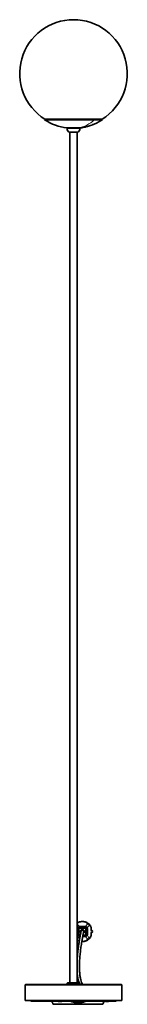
# Model space of a CAD drawing. Header units: millimetres. Extents: x 462 to 2655, y 340 to 4213.
# Tile 4 of 7: x 462 to 662, y 2386 to 4213. Entities that reach past the tile are written whole.
import ezdxf

# ---------------------------------------------------------------- set-up
doc = ezdxf.new("R2010")
doc.units = ezdxf.units.MM
doc.header["$LTSCALE"] = 15

msp = doc.modelspace()

# ---------------------------------------------------------------- linework, layer by layer
at = {"color": 7, "linetype": 'Continuous', "lineweight": 35}
for p, q in [((508.7, 4028.4), (508.2, 4027.6)), ((600.9, 4027.6), (508.2, 4027.6)), ((600.5, 4028.4), (508.7, 4028.4)), ((615.2, 4028.4), (600.5, 4028.4)), ((615.8, 4027.6), (600.9, 4027.6)), ((615.8, 4027.6), (615.2, 4028.4)), ((550, 4012.3), (550, 4011)), ((574, 4012.3), (550, 4012.3)), ((554.8, 4004.4), (569.1, 4004.4)), ((555, 4004.3), (555, 2426.1)), ((569, 2426.1), (569, 4004.3)), ((574, 4011), (574, 4012.3)), ((569, 2525.6), (569, 2516.6)), ((571, 2516.6), (571, 2525.6)), ((572, 2525.6), (572, 2516.6)), ((583, 2530.6), (574, 2530.6)), ((574, 2528.6), (583, 2528.6)), ((583, 2527.6), (574, 2527.6)), ((586, 2525.6), (586, 2516.6)), ((588, 2516.6), (588, 2525.6)), ((596.9, 2523.1), (593.9, 2523.1)), ((594.5, 2523.1), (594.5, 2528.6)), ((596.9, 2523.1), (597, 2521.1)), ((574, 2514.6), (574.7, 2514.6)), ((574.5, 2513.6), (574, 2513.6)), ((579, 2511.6), (583, 2511.6)), ((583, 2513.6), (579.4, 2513.6)), ((579.6, 2514.6), (583, 2514.6)), ((580.9, 2521.1), (580.8, 2520.4)), ((593.9, 2519.1), (596.9, 2519.1)), ((594.5, 2513.6), (594.5, 2519.1)), ((597, 2521.1), (596.9, 2519.1)), ((473, 2423.1), (472, 2422.1)), ((472, 2422.1), (472, 2393.1)), ((652, 2422.1), (472, 2422.1)), ((651, 2423.1), (473, 2423.1)), ((550.7, 2426.1), (550.2, 2425.6)), ((550.2, 2425.6), (550.2, 2423.1)), ((550.2, 2425.6), (573.7, 2425.6)), ((550.7, 2426.1), (573.2, 2426.1)), ((573.7, 2425.6), (573.2, 2426.1)), ((573.7, 2423.1), (573.7, 2425.6)), ((652, 2422.1), (651, 2423.1)), ((652, 2393.1), (652, 2422.1)), ((472, 2393.1), (652, 2393.1)), ((483, 2393.1), (483, 2392.1)), ((641, 2392.1), (483, 2392.1)), ((558.2, 2391.6), (558.2, 2392.1)), ((560.7, 2392.1), (560.7, 2390)), ((565.8, 2391.4), (565.8, 2392.1)), ((566.8, 2391.2), (566.8, 2392.1)), ((570.2, 2389.6), (566.8, 2389.8)), ((573.6, 2389.8), (570.2, 2389.6)), ((573.6, 2391.2), (573.6, 2392.1)), ((574.6, 2391.4), (574.6, 2392.1)), ((579.8, 2392.1), (579.8, 2390)), ((582.2, 2391.6), (582.3, 2392.1)), ((641, 2392.1), (641, 2393.1))]:
    msp.add_line(p, q, dxfattribs=at)
at = {"color": 7, "linetype": 'Continuous', "lineweight": 18}
for p, q in [((574, 4011), (550, 4011)), ((571, 2525.6), (569, 2525.6)), ((571, 2525.6), (572, 2525.6)), ((574, 2530.6), (574, 2528.6)), ((574, 2527.6), (574, 2528.6)), ((578.5, 2528.6), (578.5, 2529.2)), ((583, 2530.6), (583, 2528.6)), ((583, 2528.6), (583, 2527.6)), ((585, 2525.6), (585, 2524.8)), ((586, 2525.6), (585, 2525.6)), ((588, 2525.6), (586, 2525.6)), ((593.9, 2528.6), (593.9, 2523.1)), ((594.5, 2528.6), (593.9, 2528.6)), ((569, 2516.6), (571, 2516.6)), ((571, 2521.1), (570.3, 2521.1)), ((571, 2516.6), (572, 2516.6)), ((574, 2513.6), (574, 2514.6)), ((574, 2513.6), (574, 2511.6)), ((583, 2513.6), (583, 2514.6)), ((583, 2513.6), (583, 2511.6)), ((586, 2516.6), (585, 2516.6)), ((586, 2521.1), (586.6, 2521.1)), ((586, 2516.6), (588, 2516.6)), ((593.9, 2519.1), (593.9, 2513.6)), ((594.5, 2513.6), (593.9, 2513.6)), ((524.1, 2386.6), (570.2, 2386.6)), ((565.8, 2391.4), (566.8, 2391.2)), ((570.2, 2391), (573.6, 2391.1)), ((570.2, 2390.3), (573.6, 2390.5)), ((570.2, 2386.6), (616.3, 2386.6)), ((574.6, 2391.4), (573.6, 2391.2))]:
    msp.add_line(p, q, dxfattribs=at)
at = {"color": 7, "linetype": 'Continuous', "lineweight": 35, "flags": 128}
msp.add_lwpolyline([(585, 2516.6), (585, 2521.6), (585, 2525.6)], dxfattribs=at)
at = {"color": 7, "linetype": 'Continuous', "lineweight": 35}
for centre, radius, start, end in [((562, 4113.2), 100, 302.0464, 237.9536), ((562.2, 4110.5), 99, 236.9443, 262.9742), ((556.9, 4011), 6.95, 180, 252.1964), ((567, 4011), 6.95, 287.8036, 360), ((578.5, 2521.1), 3, 0, 180), ((578.5, 2521.1), 2.4, 0, 163.7132)]:
    msp.add_arc(centre, radius, start, end, dxfattribs=at)
at = {"color": 7, "linetype": 'Continuous', "lineweight": 18}
for centre, radius, start, end in [((559.7, 4071.6), 60.4, 280.4087, 313.0831), ((591.7, 2531.2), 1.83, 333.8304, 32.914), ((591.7, 2511), 1.83, 327.086, 26.1696)]:
    msp.add_arc(centre, radius, start, end, dxfattribs=at)
at = {"color": 7, "linetype": 'Continuous', "lineweight": 35}
for points, knots in [([(573.7, 4012.3), (575, 4012.4), (577.6, 4012.8), (581.4, 4013.5), (584.9, 4014.3), (587.7, 4015), (590.5, 4015.8), (593.9, 4016.9), (598.3, 4018.5), (603.5, 4020.7), (609.5, 4023.7), (613.6, 4026.2), (615.8, 4027.6)], [0, 0, 0, 0, 0.0844453, 0.1781168, 0.2561904, 0.3185327, 0.3707881, 0.4514686, 0.5550282, 0.6812831, 0.8298394, 1, 1, 1, 1]), ([(569, 2536.9), (569.8, 2537.4), (571.6, 2538.4), (574.9, 2539.3), (578.5, 2539.7), (582, 2539.3), (585.3, 2538.4), (588.2, 2536.9), (589.7, 2535.8), (590.4, 2535.2)], [0, 0, 0, 0, 0.136803, 0.280715, 0.424096, 0.567922, 0.712021, 0.855965, 1, 1, 1, 1]), ([(574, 2530.6), (573.3, 2530.5), (572, 2530.3), (570.4, 2529.2), (569.2, 2527.5), (569, 2526.2), (569, 2525.6)], [0, 0, 0, 0, 0.250163, 0.5001, 0.750092, 1, 1, 1, 1]), ([(576.2, 2521.7), (576.2, 2521.7), (576.2, 2521.7), (576.1, 2521.5), (576, 2521.1), (575.9, 2520.7), (575.8, 2520), (575.5, 2518.8), (575.1, 2516.8), (574.7, 2514.5), (574.2, 2512.1), (573.8, 2509.9), (573.5, 2508.2), (573.2, 2506.6), (572.9, 2504.9), (572.6, 2502.9), (572.2, 2500.4), (571.8, 2497.5), (571.3, 2494.3), (570.5, 2488.4), (569.6, 2481), (569.1, 2475.1), (569, 2472.7)], [0, 0, 0, 0, 0.040137, 0.077163, 0.111407, 0.143163, 0.17269, 0.238135, 0.293736, 0.355484, 0.405093, 0.443482, 0.476204, 0.498164, 0.52484, 0.556994, 0.594851, 0.638696, 0.687692, 0.737704, 0.898813, 1, 1, 1, 1]), ([(574, 2528.6), (573.6, 2528.5), (572.8, 2528.4), (571.8, 2527.7), (571.1, 2526.7), (571, 2526), (571, 2525.6)], [0, 0, 0, 0, 0.250233, 0.50019, 0.750257, 1, 1, 1, 1]), ([(574, 2527.6), (573.7, 2527.5), (573.3, 2527.5), (572.9, 2527.2), (572.5, 2527), (572.3, 2526.7), (572, 2526.2), (572, 2525.8), (572, 2525.6)], [0, 0, 0, 0, 0.243707, 0.371108, 0.499992, 0.628921, 0.756366, 1, 1, 1, 1]), ([(574.7, 2521.1), (574.8, 2521.5), (574.8, 2522.3), (575.4, 2523.3), (576.3, 2524.2), (577.3, 2524.7), (578.6, 2524.9), (579.8, 2524.7), (580.8, 2524.1), (581.3, 2523.5), (581.6, 2523.2)], [0, 0, 0, 0, 0.12893, 0.255377, 0.372249, 0.499138, 0.628122, 0.756951, 0.882825, 1, 1, 1, 1]), ([(581.6, 2523.2), (581.7, 2522.9), (582.1, 2522.2), (582.3, 2521.1), (582.1, 2519.9), (581.6, 2518.9), (580.9, 2518.1), (580.4, 2517.8), (580.2, 2517.8)], [0, 0, 0, 0, 0.1671583, 0.3581283, 0.5252886, 0.725076, 0.9246173, 1, 1, 1, 1]), ([(588, 2525.6), (587.9, 2526.2), (587.7, 2527.5), (586.6, 2529.2), (584.9, 2530.3), (583.6, 2530.5), (583, 2530.6)], [0, 0, 0, 0, 0.249714, 0.499444, 0.749651, 1, 1, 1, 1]), ([(586, 2525.6), (585.9, 2526), (585.8, 2526.7), (585.1, 2527.7), (584.1, 2528.4), (583.4, 2528.5), (583, 2528.6)], [0, 0, 0, 0, 0.249667, 0.499369, 0.749705, 1, 1, 1, 1]), ([(585, 2525.6), (584.9, 2525.8), (584.9, 2526.2), (584.6, 2526.7), (584.4, 2527), (584.1, 2527.2), (583.6, 2527.5), (583.2, 2527.5), (583, 2527.6)], [0, 0, 0, 0, 0.243707, 0.37111, 0.499992, 0.628925, 0.756368, 1, 1, 1, 1]), ([(590.4, 2535.2), (590.9, 2534.8), (591.9, 2533.9), (592.8, 2532.7), (593.3, 2532.2)], [0, 0, 0, 0, 0.50811, 1, 1, 1, 1]), ([(593.3, 2532.2), (593.6, 2531.6), (594.3, 2530.6), (594.4, 2529.2), (594.5, 2528.6)], [0, 0, 0, 0, 0.51517, 1, 1, 1, 1]), ([(569, 2516.6), (569, 2515.9), (569.2, 2514.6), (570.3, 2513), (572, 2511.8), (573.3, 2511.6), (574, 2511.6)], [0, 0, 0, 0, 0.249714, 0.499444, 0.749651, 1, 1, 1, 1]), ([(572.7, 2503.6), (572.4, 2503.7), (571, 2504), (569.8, 2504.7), (569, 2505.2)], [0, 0, 0, 0, 0.251217, 1, 1, 1, 1]), ([(571, 2516.6), (571, 2516.2), (571.1, 2515.4), (571.8, 2514.4), (572.8, 2513.7), (573.6, 2513.6), (574, 2513.6)], [0, 0, 0, 0, 0.249667, 0.499369, 0.749705, 1, 1, 1, 1]), ([(572, 2516.6), (572, 2516.3), (572, 2515.9), (572.4, 2515.3), (572.9, 2514.8), (573.5, 2514.6), (573.8, 2514.6), (574, 2514.6)], [0, 0, 0, 0, 0.2164836, 0.4335573, 0.6475008, 0.8622045, 1, 1, 1, 1]), ([(575.6, 2431.6), (575.5, 2432.1), (575.1, 2433.5), (574.5, 2436.1), (574, 2439.5), (573.6, 2443), (573.3, 2446.1), (573.2, 2448.8), (573.1, 2451.2), (573, 2453.5), (573, 2456.3), (573.1, 2459.7), (573.2, 2463.7), (573.4, 2468.2), (573.7, 2473), (574.2, 2477.9), (574.7, 2482.8), (575.2, 2487.6), (575.9, 2492.3), (576.5, 2496.7), (577, 2500), (577.4, 2502.4), (577.6, 2503.9), (577.9, 2505.3), (578.1, 2506.4), (578.3, 2507.6), (578.6, 2509.2), (578.9, 2511.2), (579.4, 2513.5), (579.8, 2515.7), (580.2, 2517.6), (580.4, 2518.8), (580.6, 2519.5), (580.7, 2519.9), (580.7, 2520.2), (580.8, 2520.4), (580.8, 2520.4), (580.8, 2520.4)], [0, 0, 0, 0, 0.02274, 0.069104, 0.115948, 0.157131, 0.19162, 0.220071, 0.242947, 0.263922, 0.290084, 0.321376, 0.357497, 0.397944, 0.439093, 0.479707, 0.519781, 0.55929, 0.598204, 0.636365, 0.66979, 0.686392, 0.700956, 0.713549, 0.724221, 0.734434, 0.750177, 0.772096, 0.800329, 0.835402, 0.866951, 0.904075, 0.920823, 0.938834, 0.958258, 0.979258, 1, 1, 1, 1]), ([(575.4, 2518.9), (575.2, 2519.3), (574.8, 2519.9), (574.7, 2520.7), (574.7, 2521.1)], [0, 0, 0, 0, 0.496306, 1, 1, 1, 1]), ([(575.8, 2519.8), (575.7, 2519.9), (575.5, 2520.2), (575.5, 2520.7), (575.5, 2521.1)], [0, 0, 0, 0, 0.078487, 1, 1, 1, 1]), ([(590.4, 2507), (589.7, 2506.4), (588.2, 2505.2), (585.3, 2503.8), (582, 2502.8), (579.3, 2502.5), (577.8, 2502.6), (577.4, 2502.7)], [0, 0, 0, 0, 0.23277, 0.465996, 0.699023, 0.931192, 1, 1, 1, 1]), ([(581.5, 2521.1), (581.4, 2520.7), (581.3, 2519.9), (580.9, 2519.1), (580.5, 2518.9), (580.4, 2518.8)], [0, 0, 0, 0, 0.464955, 0.92991, 1, 1, 1, 1]), ([(583, 2514.6), (583.2, 2514.6), (583.6, 2514.6), (584.2, 2515), (584.7, 2515.5), (584.9, 2516.1), (585, 2516.4), (585, 2516.6)], [0, 0, 0, 0, 0.214921, 0.4305, 0.643322, 0.858217, 1, 1, 1, 1]), ([(583, 2513.6), (583.4, 2513.6), (584.1, 2513.7), (585.1, 2514.4), (585.8, 2515.4), (585.9, 2516.2), (586, 2516.6)], [0, 0, 0, 0, 0.250233, 0.50019, 0.750257, 1, 1, 1, 1]), ([(583, 2511.6), (583.6, 2511.6), (584.9, 2511.8), (586.6, 2513), (587.7, 2514.6), (587.9, 2515.9), (588, 2516.6)], [0, 0, 0, 0, 0.250163, 0.5001, 0.750092, 1, 1, 1, 1]), ([(593.3, 2510), (592.8, 2509.4), (591.9, 2508.2), (590.9, 2507.4), (590.4, 2507)], [0, 0, 0, 0, 0.49189, 1, 1, 1, 1]), ([(594.5, 2513.6), (594.4, 2512.9), (594.3, 2511.6), (593.6, 2510.5), (593.3, 2510)], [0, 0, 0, 0, 0.48483, 1, 1, 1, 1]), ([(569, 2441.5), (569.1, 2440.7), (569.3, 2438.5), (569.7, 2435.7), (570.2, 2433.8), (570.3, 2432.9)], [0, 0, 0, 0, 0.246864, 0.680332, 1, 1, 1, 1]), ([(572.3, 2426.1), (571.9, 2427.2), (571.2, 2429.2), (570.7, 2431.6), (570.5, 2432.6)], [0, 0, 0, 0, 0.590165, 1, 1, 1, 1]), ([(578.6, 2423.1), (578.1, 2424.2), (577, 2426.7), (576, 2429.7), (575.6, 2431.7), (575.5, 2431.9)], [0, 0, 0, 0, 0.4469226, 0.9471513, 1, 1, 1, 1]), ([(521.6, 2392.1), (521.9, 2391.2), (522.6, 2389.3), (523.6, 2387.5), (524.1, 2386.5)], [0, 0, 0, 0, 0.455721, 1, 1, 1, 1]), ([(524.1, 2386.6), (524.1, 2386.5), (524.2, 2386.5), (524.5, 2386.4), (524.5, 2386.4)], [0, 0, 0, 0, 0.927632, 1, 1, 1, 1]), ([(524.5, 2386.4), (524.7, 2386.4), (525.1, 2386.3), (526.4, 2386.2), (527.6, 2386.1), (528.6, 2386.1), (528.9, 2386.1)], [0, 0, 0, 0, 0.276455, 0.575271, 0.87354, 1, 1, 1, 1]), ([(529.3, 2386.1), (528.5, 2386.1), (526.8, 2386.1), (525.4, 2386.1), (524.8, 2386.1), (525.3, 2386.1), (527, 2386.1), (529.7, 2386.1), (533.5, 2386.1), (538.1, 2386.1), (543.5, 2386.1), (549.6, 2386.1), (556.2, 2386.1), (563.1, 2386.1), (567.8, 2386.1), (570.2, 2386.1)], [0, 0, 0, 0, 0.059934, 0.138086, 0.216511, 0.294937, 0.373088, 0.451441, 0.529933, 0.608096, 0.686387, 0.764922, 0.843106, 0.921346, 1, 1, 1, 1]), ([(532.8, 2392.1), (533.1, 2391.9), (533.6, 2391.5), (533.9, 2391.5), (534.4, 2391.4), (534.9, 2391.4), (535.5, 2391.3), (536.1, 2391.4), (537, 2391.4), (538.6, 2391.5), (541, 2391.7), (543.7, 2391.9), (545, 2392.1)], [0, 0, 0, 0, 0.032995, 0.085558, 0.148493, 0.205675, 0.269794, 0.355106, 0.443776, 0.532796, 0.771992, 1, 1, 1, 1]), ([(570.2, 2388.6), (568.7, 2388.6), (565.8, 2388.7), (561.2, 2389.8), (557.8, 2390.9), (556.1, 2391.9), (555.8, 2392.1)], [0, 0, 0, 0, 0.293549, 0.59308, 0.940358, 1, 1, 1, 1]), ([(558.5, 2390.9), (558.4, 2391), (558.3, 2391.1), (558.2, 2391.3), (558.2, 2391.5), (558.2, 2391.6)], [0, 0, 0, 0, 0.3066445, 0.7521438, 1, 1, 1, 1]), ([(565.7, 2390), (565.7, 2389.9), (565.7, 2389.7), (565.5, 2389.4), (565.2, 2389.2), (565, 2389.1), (564.8, 2389.1), (564.7, 2389.1)], [0, 0, 0, 0, 0.222936, 0.445944, 0.66682, 0.883214, 1, 1, 1, 1]), ([(565.8, 2391.8), (565.7, 2391.5), (565.7, 2391.1), (565.7, 2390.5), (565.7, 2390.2), (565.7, 2390)], [0, 0, 0, 0, 0.4999327, 0.7499647, 1, 1, 1, 1]), ([(565.8, 2389.9), (565.8, 2389.9), (565.8, 2389.9), (565.8, 2390.1), (565.8, 2390.4), (565.8, 2390.8), (565.8, 2391.1), (565.8, 2391.3), (565.8, 2391.4)], [0, 0, 0, 0, 0.185846, 0.371681, 0.558009, 0.746244, 0.936972, 1, 1, 1, 1]), ([(566.8, 2389.8), (566.6, 2389.8), (566.3, 2389.8), (566, 2389.9), (565.8, 2389.9)], [0, 0, 0, 0, 0.559909, 1, 1, 1, 1]), ([(566.8, 2391.2), (566.8, 2391.1), (566.8, 2390.8), (566.8, 2390.4), (566.8, 2390.1), (566.8, 2389.8), (566.8, 2389.8), (566.8, 2389.8), (566.8, 2389.8)], [0, 0, 0, 0, 0.191549, 0.383127, 0.573891, 0.763079, 0.950848, 1, 1, 1, 1]), ([(584.6, 2392.1), (584, 2391.7), (581.9, 2390.6), (578, 2389.4), (573.8, 2388.7), (571.2, 2388.6), (570.2, 2388.6)], [0, 0, 0, 0, 0.1395475, 0.4714381, 0.8121699, 1, 1, 1, 1]), ([(570.2, 2386.1), (572.6, 2386.1), (577.3, 2386.1), (584.3, 2386.1), (590.9, 2386.1), (596.9, 2386.1), (602.4, 2386.1), (607, 2386.1), (610.7, 2386.1), (613.4, 2386.1), (615.1, 2386.1), (615.6, 2386.1), (615.1, 2386.1), (613.9, 2386.1), (613.3, 2386.1)], [0, 0, 0, 0, 0.083668, 0.166897, 0.250066, 0.333608, 0.416891, 0.500036, 0.583533, 0.666881, 0.750015, 0.83344, 0.916866, 1, 1, 1, 1]), ([(573.6, 2391.2), (573.6, 2391.1), (573.6, 2390.8), (573.6, 2390.4), (573.6, 2390.1), (573.6, 2389.8), (573.6, 2389.8), (573.6, 2389.8), (573.6, 2389.8)], [0, 0, 0, 0, 0.191549, 0.383127, 0.573891, 0.763079, 0.950847, 1, 1, 1, 1]), ([(574.6, 2389.9), (574.4, 2389.9), (574.1, 2389.8), (573.8, 2389.8), (573.6, 2389.8)], [0, 0, 0, 0, 0.560088, 1, 1, 1, 1]), ([(574.6, 2389.9), (574.6, 2389.9), (574.6, 2389.9), (574.6, 2390.1), (574.6, 2390.4), (574.6, 2390.8), (574.6, 2391.1), (574.6, 2391.3), (574.6, 2391.4)], [0, 0, 0, 0, 0.185847, 0.371681, 0.558009, 0.746244, 0.936972, 1, 1, 1, 1]), ([(574.7, 2391.8), (574.7, 2391.5), (574.7, 2390.9), (574.7, 2390.3), (574.7, 2390)], [0, 0, 0, 0, 0.5599998, 1, 1, 1, 1]), ([(575.5, 2389.1), (575.4, 2389.1), (575.3, 2389.1), (575.1, 2389.3), (574.9, 2389.5), (574.7, 2389.8), (574.7, 2390), (574.7, 2390)], [0, 0, 0, 0, 0.051965, 0.30552, 0.561533, 0.822953, 1, 1, 1, 1]), ([(581.9, 2390.8), (582, 2390.9), (582.1, 2391.1), (582.2, 2391.3), (582.2, 2391.5), (582.2, 2391.6)], [0, 0, 0, 0, 0.382291, 0.779328, 1, 1, 1, 1]), ([(613.6, 2386.1), (613.7, 2386.2), (614.4, 2386.2), (615.2, 2386.3), (616.1, 2386.4), (616.3, 2386.5), (616.3, 2386.6)], [0, 0, 0, 0, 0.068009, 0.377004, 0.687467, 1, 1, 1, 1]), ([(616.3, 2386.5), (617, 2387.7), (618, 2389.5), (618.6, 2391.5), (618.8, 2392.1)], [0, 0, 0, 0, 0.691143, 1, 1, 1, 1]), ([(618.7, 2391.8), (619.1, 2391.7), (620.1, 2391.6), (621.8, 2391.6), (623.7, 2391.5), (625.6, 2391.5), (627.7, 2391.6), (629.7, 2391.7), (631.4, 2391.9), (632.6, 2392), (633.2, 2392.1), (633.3, 2392.1)], [0, 0, 0, 0, 0.078812, 0.196391, 0.320801, 0.451888, 0.589451, 0.732913, 0.871549, 0.973494, 1, 1, 1, 1])]:
    msp.add_open_spline(points, degree=3, knots=knots, dxfattribs=at)
at = {"color": 7, "linetype": 'Continuous', "lineweight": 18}
for points, knots in [([(569, 2535.8), (569.4, 2536.1), (570.4, 2536.8), (572.6, 2537.9), (575.4, 2538.7), (578.5, 2539), (581.5, 2538.7), (584.3, 2537.9), (586.7, 2536.7), (587.9, 2535.9), (588.5, 2535.4)], [0, 0, 0, 0, 0.091192, 0.219987, 0.350493, 0.481719, 0.613454, 0.744184, 0.872888, 1, 1, 1, 1]), ([(572.8, 2530.3), (572.6, 2530.6), (572.1, 2531.3), (570.8, 2532.8), (569.5, 2534.2), (569, 2534.8)], [0, 0, 0, 0, 0.230038, 0.6701, 1, 1, 1, 1]), ([(569, 2528.7), (569.1, 2528.6), (569.4, 2528.2), (569.5, 2528), (569.6, 2527.9)], [0, 0, 0, 0, 0.548258, 1, 1, 1, 1]), ([(570.3, 2521.1), (570.3, 2521.4), (570.4, 2521.9), (570.6, 2522.5), (570.9, 2522.7), (571, 2522.8)], [0, 0, 0, 0, 0.499811, 0.750385, 1, 1, 1, 1]), ([(576.7, 2528.6), (576.8, 2528.7), (577.1, 2528.9), (577.7, 2529.2), (578.2, 2529.2), (578.5, 2529.2)], [0, 0, 0, 0, 0.236299, 0.500302, 1, 1, 1, 1]), ([(578.5, 2529.2), (578.8, 2529.2), (579.3, 2529.2), (579.9, 2528.9), (580.1, 2528.7), (580.2, 2528.6)], [0, 0, 0, 0, 0.4998106, 0.7503848, 1, 1, 1, 1]), ([(588.5, 2535.4), (587.8, 2534.6), (586.3, 2533), (584.9, 2531.3), (584.3, 2530.6), (584.1, 2530.3)], [0, 0, 0, 0, 0.396094, 0.79242, 1, 1, 1, 1]), ([(586, 2522.8), (586.1, 2522.7), (586.3, 2522.5), (586.6, 2521.9), (586.6, 2521.4), (586.6, 2521.1)], [0, 0, 0, 0, 0.236464, 0.500664, 1, 1, 1, 1]), ([(587.3, 2527.9), (587.4, 2528), (587.7, 2528.4), (588.5, 2529.5), (589.7, 2531), (590.7, 2532.3), (591.1, 2532.9)], [0, 0, 0, 0, 0.10101, 0.391303, 0.690568, 1, 1, 1, 1]), ([(588.5, 2535.4), (588.9, 2535.5), (589.7, 2535.7), (590.2, 2535.3), (590.4, 2535.2)], [0, 0, 0, 0, 0.56, 1, 1, 1, 1]), ([(591.1, 2532.9), (591, 2533.2), (590.8, 2533.9), (590.1, 2534.6), (589.3, 2535.2), (588.8, 2535.3), (588.5, 2535.4)], [0, 0, 0, 0, 0.273178, 0.561683, 0.786821, 1, 1, 1, 1]), ([(590.4, 2535.2), (590.6, 2535), (590.9, 2534.7), (591.2, 2533.9), (591.2, 2533.3), (591.1, 2532.9)], [0, 0, 0, 0, 0.277084, 0.562247, 1, 1, 1, 1]), ([(591.1, 2532.9), (591.5, 2532.5), (592.3, 2531.8), (593, 2530.8), (593.4, 2530.4)], [0, 0, 0, 0, 0.51704, 1, 1, 1, 1]), ([(593.4, 2530.4), (593.5, 2530.1), (593.8, 2529.6), (593.9, 2528.9), (593.9, 2528.6)], [0, 0, 0, 0, 0.554625, 1, 1, 1, 1]), ([(569.6, 2514.3), (569.5, 2514.2), (569.4, 2513.9), (569.1, 2513.6), (569, 2513.4)], [0, 0, 0, 0, 0.459239, 1, 1, 1, 1]), ([(569, 2507.3), (569.5, 2507.9), (570.8, 2509.3), (572.1, 2510.9), (572.6, 2511.6), (572.8, 2511.8)], [0, 0, 0, 0, 0.329592, 0.769561, 1, 1, 1, 1]), ([(572.8, 2504.3), (572.8, 2504.3), (571.8, 2504.6), (570.4, 2505.3), (569.4, 2506), (569, 2506.4)], [0, 0, 0, 0, 0.036993, 0.599881, 1, 1, 1, 1]), ([(571, 2519.3), (570.9, 2519.4), (570.6, 2519.7), (570.4, 2520.3), (570.3, 2520.7), (570.3, 2521.1)], [0, 0, 0, 0, 0.2364642, 0.5006638, 1, 1, 1, 1]), ([(575.5, 2431.9), (575.2, 2433.3), (574.4, 2436.3), (573.7, 2441.7), (573.1, 2447.5), (572.9, 2453.6), (572.9, 2460.7), (573.2, 2468.6), (573.9, 2477.4), (574.8, 2485.9), (575.9, 2494), (577, 2500.8), (577.9, 2506.1), (578.7, 2510.3), (579.4, 2514), (579.9, 2516.5), (580.2, 2518.1), (580.5, 2519.2), (580.6, 2520), (580.8, 2520.6), (580.9, 2521), (580.9, 2521), (580.9, 2521.1)], [0, 0, 0, 0, 0.066305, 0.13554, 0.200205, 0.261272, 0.319519, 0.395401, 0.46796, 0.537549, 0.604261, 0.668215, 0.711588, 0.75422, 0.796834, 0.840462, 0.864165, 0.888719, 0.914348, 0.941283, 0.969757, 1, 1, 1, 1]), ([(588.5, 2506.7), (587.9, 2506.3), (586.7, 2505.4), (584.3, 2504.3), (581.6, 2503.5), (579.2, 2503.2), (577.9, 2503.3), (577.6, 2503.3)], [0, 0, 0, 0, 0.2274569, 0.4584444, 0.6925004, 0.9278479, 1, 1, 1, 1]), ([(580.2, 2513.6), (580.1, 2513.5), (579.9, 2513.2), (579.5, 2513.1), (579.3, 2513), (579.3, 2513)], [0, 0, 0, 0, 0.417045, 0.883006, 1, 1, 1, 1]), ([(584.1, 2511.8), (584.3, 2511.6), (584.9, 2510.9), (586.3, 2509.2), (587.8, 2507.5), (588.5, 2506.7)], [0, 0, 0, 0, 0.207217, 0.603622, 1, 1, 1, 1]), ([(586.6, 2521.1), (586.6, 2520.7), (586.6, 2520.3), (586.3, 2519.7), (586.1, 2519.5), (586, 2519.3)], [0, 0, 0, 0, 0.4998106, 0.7503848, 1, 1, 1, 1]), ([(591.1, 2509.2), (590.4, 2510.1), (589.1, 2511.9), (587.9, 2513.5), (587.4, 2514.2), (587.3, 2514.3)], [0, 0, 0, 0, 0.4637183, 0.9057001, 1, 1, 1, 1]), ([(588.5, 2506.7), (588.8, 2506.8), (589.5, 2507), (590.3, 2507.7), (590.9, 2508.5), (591.1, 2509), (591.1, 2509.2)], [0, 0, 0, 0, 0.273178, 0.561683, 0.786821, 1, 1, 1, 1]), ([(590.4, 2507), (590.1, 2506.8), (589.6, 2506.5), (588.8, 2506.6), (588.5, 2506.7)], [0, 0, 0, 0, 0.56, 1, 1, 1, 1]), ([(591.1, 2509.2), (591.2, 2509), (591.2, 2508.5), (591, 2507.7), (590.7, 2507.2), (590.4, 2507)], [0, 0, 0, 0, 0.2770838, 0.5622469, 1, 1, 1, 1]), ([(593.4, 2511.8), (593, 2511.3), (592.3, 2510.3), (591.5, 2509.6), (591.1, 2509.2)], [0, 0, 0, 0, 0.48296, 1, 1, 1, 1]), ([(593.9, 2513.6), (593.9, 2513.4), (593.9, 2513), (593.7, 2512.3), (593.5, 2512), (593.4, 2511.8)], [0, 0, 0, 0, 0.283414, 0.565135, 1, 1, 1, 1]), ([(566.8, 2391.1), (567.4, 2391.1), (568.5, 2391), (569.7, 2391), (570.2, 2391)], [0, 0, 0, 0, 0.499719, 1, 1, 1, 1]), ([(566.8, 2390.5), (567.4, 2390.5), (568.5, 2390.4), (569.7, 2390.3), (570.2, 2390.3)], [0, 0, 0, 0, 0.500152, 1, 1, 1, 1]), ([(570.2, 2391), (570.2, 2390.8), (570.2, 2390.6), (570.2, 2390.4), (570.2, 2390.3)], [0, 0, 0, 0, 0.559994, 1, 1, 1, 1]), ([(570.2, 2389.6), (570.2, 2389.7), (570.2, 2390), (570.2, 2390.2), (570.2, 2390.3)], [0, 0, 0, 0, 0.561175, 1, 1, 1, 1]), ([(570.2, 2388.6), (570.2, 2388.8), (570.2, 2389.1), (570.2, 2389.4), (570.2, 2389.6)], [0, 0, 0, 0, 0.561988, 1, 1, 1, 1]), ([(570.2, 2388.6), (570.2, 2388.2), (570.2, 2387.5), (570.2, 2386.9), (570.2, 2386.6)], [0, 0, 0, 0, 0.556648, 1, 1, 1, 1]), ([(570.2, 2386.1), (570.2, 2386.1), (570.2, 2386.1), (570.2, 2386.2), (570.2, 2386.4), (570.2, 2386.6)], [0, 0, 0, 0, 0.276553, 0.562642, 1, 1, 1, 1])]:
    msp.add_open_spline(points, degree=3, knots=knots, dxfattribs=at)

doc.saveas('drawing.dxf')
